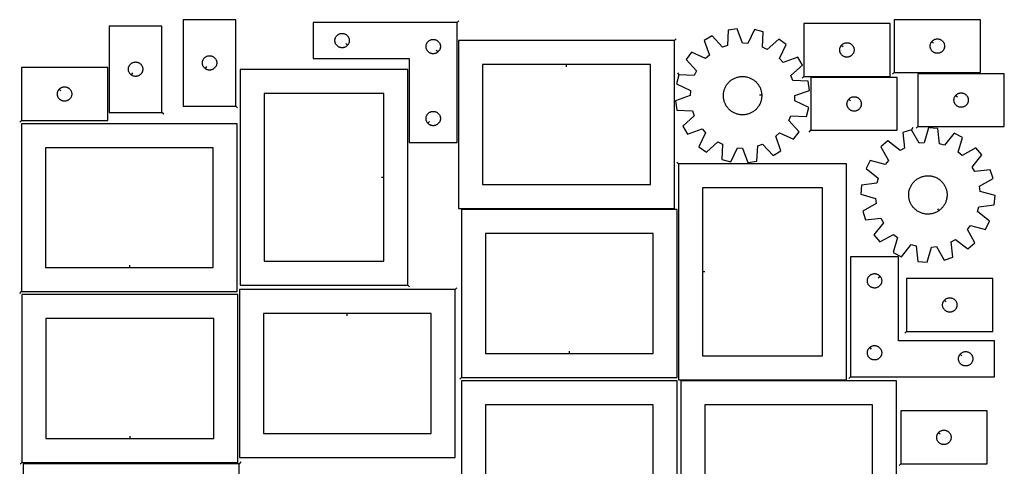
# Model space of a CAD drawing. Header units: millimetres. Extents: x 7 to 1243, y 8 to 2493.
# Tile 3 of 3: x 8 to 1240, y 1935 to 2493. Entities that reach past the tile are written whole.
import ezdxf

# ---------------------------------------------------------------- set-up
doc = ezdxf.new("R2010")
doc.units = ezdxf.units.MM
doc.layers.add('CUT', color=7, linetype='CONTINUOUS', true_color=0x000000)
doc.layers.add('LEADIN', color=1, linetype='CONTINUOUS', true_color=0xff0000)

msp = doc.modelspace()

# ---------------------------------------------------------------- linework, layer by layer
at = {"layer": 'CUT'}
for points in [[(278.580809, 2385.422632), (278.580809, 2493.422632), (212.580809, 2493.422632), (212.580809, 2385.422632)], [(555.337742, 2489.86802), (375.337742, 2489.86802), (375.337742, 2444.86802), (495.337742, 2444.86802), (495.337742, 2339.86802), (555.337742, 2339.86802)], [(988.747184, 2422.639222), (1096.747184, 2422.639222), (1096.747184, 2488.639222), (988.747184, 2488.639222)], [(1101.88082, 2427.480531), (1209.88082, 2427.480531), (1209.88082, 2493.480531), (1101.88082, 2493.480531)], [(186.057555, 2377.574976), (186.057555, 2485.574976), (120.057555, 2485.574976), (120.057555, 2377.574976)], [(418.291111, 2461.661537), (418.1043, 2461.433907), (417.701703, 2461.004059), (417.271854, 2460.601461), (416.816595, 2460.22784), (416.337874, 2459.884793), (415.837742, 2459.573791), (415.31834, 2459.296165), (414.781893, 2459.053104), (414.230697, 2458.845649), (413.667113, 2458.674687), (413.093555, 2458.540952), (412.512477, 2458.445016), (411.92637, 2458.387289), (411.337742, 2458.36802), (410.749113, 2458.387289), (410.163006, 2458.445016), (409.581929, 2458.540952), (409.00837, 2458.674687), (408.444786, 2458.845649), (407.893591, 2459.053104), (407.357143, 2459.296165), (406.837742, 2459.573791), (406.33761, 2459.884793), (405.858889, 2460.22784), (405.403629, 2460.601461), (404.973781, 2461.004059), (404.571183, 2461.433907), (404.197562, 2461.889167), (403.854515, 2462.367888), (403.543513, 2462.86802), (403.265887, 2463.387421), (403.022826, 2463.923869), (402.81537, 2464.475064), (402.644409, 2465.038648), (402.510674, 2465.612207), (402.414738, 2466.193284), (402.357011, 2466.779392), (402.337742, 2467.36802), (402.357011, 2467.956648), (402.414738, 2468.542755), (402.510674, 2469.123833), (402.644409, 2469.697391), (402.81537, 2470.260975), (403.022826, 2470.812171), (403.265887, 2471.348618), (403.543513, 2471.86802), (403.854515, 2472.368152), (404.197562, 2472.846873), (404.571183, 2473.302132), (404.973781, 2473.731981), (405.403629, 2474.134578), (405.858889, 2474.5082), (406.33761, 2474.851246), (406.837742, 2475.162248), (407.357143, 2475.439874), (407.893591, 2475.682935), (408.444786, 2475.890391), (409.00837, 2476.061352), (409.581929, 2476.195087), (410.163006, 2476.291023), (410.749113, 2476.34875), (411.337742, 2476.36802), (411.92637, 2476.34875), (412.512477, 2476.291023), (413.093555, 2476.195087), (413.667113, 2476.061352), (414.230697, 2475.890391), (414.781893, 2475.682935), (415.31834, 2475.439874), (415.837742, 2475.162248), (416.337874, 2474.851246), (416.816595, 2474.5082), (417.271854, 2474.134578), (417.701703, 2473.731981), (418.1043, 2473.302132), (418.477922, 2472.846873), (418.820968, 2472.368152), (419.13197, 2471.86802), (419.409596, 2471.348618), (419.652657, 2470.812171), (419.860113, 2470.260975), (420.031074, 2469.697391), (420.164809, 2469.123833), (420.260745, 2468.542755), (420.318472, 2467.956648), (420.337742, 2467.36802), (420.318472, 2466.779392), (420.260745, 2466.193284), (420.164809, 2465.612207), (420.031074, 2465.038648), (419.860113, 2464.475064), (419.652657, 2463.923869), (419.409596, 2463.387421), (419.13197, 2462.86802), (418.820968, 2462.367888), (418.477922, 2461.889167)], [(832.355234, 2424.447112), (829.552149, 2413.256572), (847.039478, 2404.911767), (846.723981, 2398.489684), (828.502925, 2391.89912), (830.195647, 2380.487715), (849.54525, 2379.470232), (851.711394, 2373.416266), (837.399433, 2360.354482), (843.33026, 2350.459496), (861.596336, 2356.924236), (865.914345, 2352.160048), (857.690345, 2334.615583), (866.956362, 2327.743437), (881.358067, 2340.706203), (887.170563, 2337.957097), (886.286554, 2318.600937), (897.477094, 2315.797853), (905.821898, 2333.285181), (912.243981, 2332.969684), (918.834545, 2314.748628), (930.24595, 2316.44135), (931.263433, 2335.790954), (937.3174, 2337.957097), (950.379183, 2323.645136), (960.27417, 2329.575963), (953.809429, 2347.842039), (958.573617, 2352.160048), (976.118082, 2343.936048), (982.990229, 2353.202065), (970.027462, 2367.60377), (972.776568, 2373.416266), (992.132728, 2372.532257), (994.935813, 2383.722797), (977.448484, 2392.067601), (977.763981, 2398.489684), (995.985037, 2405.080248), (994.292315, 2416.491653), (974.942712, 2417.509136), (972.776568, 2423.563103), (987.088529, 2436.624886), (981.157702, 2446.519873), (962.891626, 2440.055132), (958.573617, 2444.819321), (966.797617, 2462.363785), (957.5316, 2469.235932), (943.129895, 2456.273166), (937.3174, 2459.022271), (938.201409, 2478.378432), (927.010869, 2481.181516), (918.666064, 2463.694188), (912.243981, 2464.009684), (905.653417, 2482.23074), (894.242012, 2480.538018), (893.224529, 2461.188415), (887.170563, 2459.022271), (874.108779, 2473.334232), (864.213792, 2467.403406), (870.678533, 2449.137329), (865.914345, 2444.819321), (848.36988, 2453.04332), (841.497733, 2443.777303), (854.4605, 2429.375599), (851.711394, 2423.563103)], [(531.044224, 2452.914651), (530.816595, 2452.72784), (530.337874, 2452.384793), (529.837742, 2452.073791), (529.31834, 2451.796165), (528.781893, 2451.553104), (528.230697, 2451.345649), (527.667113, 2451.174687), (527.093555, 2451.040952), (526.512477, 2450.945016), (525.92637, 2450.887289), (525.337742, 2450.86802), (524.749113, 2450.887289), (524.163006, 2450.945016), (523.581929, 2451.040952), (523.00837, 2451.174687), (522.444786, 2451.345649), (521.893591, 2451.553104), (521.357143, 2451.796165), (520.837742, 2452.073791), (520.33761, 2452.384793), (519.858889, 2452.72784), (519.403629, 2453.101461), (518.973781, 2453.504059), (518.571183, 2453.933907), (518.197562, 2454.389167), (517.854515, 2454.867888), (517.543513, 2455.36802), (517.265887, 2455.887421), (517.022826, 2456.423869), (516.81537, 2456.975064), (516.644409, 2457.538648), (516.510674, 2458.112207), (516.414738, 2458.693284), (516.357011, 2459.279392), (516.337742, 2459.86802), (516.357011, 2460.456648), (516.414738, 2461.042755), (516.510674, 2461.623833), (516.644409, 2462.197391), (516.81537, 2462.760975), (517.022826, 2463.312171), (517.265887, 2463.848618), (517.543513, 2464.36802), (517.854515, 2464.868152), (518.197562, 2465.346873), (518.571183, 2465.802132), (518.973781, 2466.231981), (519.403629, 2466.634578), (519.858889, 2467.0082), (520.33761, 2467.351246), (520.837742, 2467.662248), (521.357143, 2467.939874), (521.893591, 2468.182935), (522.444786, 2468.390391), (523.00837, 2468.561352), (523.581929, 2468.695087), (524.163006, 2468.791023), (524.749113, 2468.84875), (525.337742, 2468.86802), (525.92637, 2468.84875), (526.512477, 2468.791023), (527.093555, 2468.695087), (527.667113, 2468.561352), (528.230697, 2468.390391), (528.781893, 2468.182935), (529.31834, 2467.939874), (529.837742, 2467.662248), (530.337874, 2467.351246), (530.816595, 2467.0082), (531.271854, 2466.634578), (531.701703, 2466.231981), (532.1043, 2465.802132), (532.477922, 2465.346873), (532.820968, 2464.868152), (533.13197, 2464.36802), (533.409596, 2463.848618), (533.652657, 2463.312171), (533.860113, 2462.760975), (534.031074, 2462.197391), (534.164809, 2461.623833), (534.260745, 2461.042755), (534.318472, 2460.456648), (534.337742, 2459.86802), (534.318472, 2459.279392), (534.260745, 2458.693284), (534.164809, 2458.112207), (534.031074, 2457.538648), (533.860113, 2456.975064), (533.652657, 2456.423869), (533.409596, 2455.887421), (533.13197, 2455.36802), (532.820968, 2454.867888), (532.477922, 2454.389167), (532.1043, 2453.933907), (531.701703, 2453.504059), (531.271854, 2453.101461)], [(826.933191, 2467.536705), (556.933191, 2467.536705), (556.933191, 2257.536705), (826.933191, 2257.536705)], [(1035.793814, 2461.345705), (1035.980625, 2461.573334), (1036.383223, 2462.003183), (1036.813071, 2462.40578), (1037.268331, 2462.779402), (1037.747051, 2463.122449), (1038.247184, 2463.433451), (1038.766585, 2463.711077), (1039.303033, 2463.954138), (1039.854228, 2464.161593), (1040.417812, 2464.332555), (1040.991371, 2464.46629), (1041.572448, 2464.562226), (1042.158555, 2464.619952), (1042.747184, 2464.639222), (1043.335812, 2464.619952), (1043.921919, 2464.562226), (1044.502996, 2464.46629), (1045.076555, 2464.332555), (1045.640139, 2464.161593), (1046.191334, 2463.954138), (1046.727782, 2463.711077), (1047.247184, 2463.433451), (1047.747316, 2463.122449), (1048.226036, 2462.779402), (1048.681296, 2462.40578), (1049.111145, 2462.003183), (1049.513742, 2461.573334), (1049.887364, 2461.118075), (1050.23041, 2460.639354), (1050.541412, 2460.139222), (1050.819038, 2459.61982), (1051.062099, 2459.083373), (1051.269555, 2458.532177), (1051.440516, 2457.968594), (1051.574251, 2457.395035), (1051.670187, 2456.813958), (1051.727914, 2456.22785), (1051.747184, 2455.639222), (1051.727914, 2455.050594), (1051.670187, 2454.464486), (1051.574251, 2453.883409), (1051.440516, 2453.309851), (1051.269555, 2452.746267), (1051.062099, 2452.195071), (1050.819038, 2451.658624), (1050.541412, 2451.139222), (1050.23041, 2450.63909), (1049.887364, 2450.160369), (1049.513742, 2449.70511), (1049.111145, 2449.275261), (1048.681296, 2448.872664), (1048.226036, 2448.499042), (1047.747316, 2448.155996), (1047.247184, 2447.844994), (1046.727782, 2447.567367), (1046.191334, 2447.324306), (1045.640139, 2447.116851), (1045.076555, 2446.94589), (1044.502996, 2446.812155), (1043.921919, 2446.716218), (1043.335812, 2446.658492), (1042.747184, 2446.639222), (1042.158555, 2446.658492), (1041.572448, 2446.716218), (1040.991371, 2446.812155), (1040.417812, 2446.94589), (1039.854228, 2447.116851), (1039.303033, 2447.324306), (1038.766585, 2447.567367), (1038.247184, 2447.844994), (1037.747051, 2448.155996), (1037.268331, 2448.499042), (1036.813071, 2448.872664), (1036.383223, 2449.275261), (1035.980625, 2449.70511), (1035.607003, 2450.160369), (1035.263957, 2450.63909), (1034.952955, 2451.139222), (1034.675329, 2451.658624), (1034.432268, 2452.195071), (1034.224812, 2452.746267), (1034.053851, 2453.309851), (1033.920116, 2453.883409), (1033.82418, 2454.464486), (1033.766453, 2455.050594), (1033.747184, 2455.639222), (1033.766453, 2456.22785), (1033.82418, 2456.813958), (1033.920116, 2457.395035), (1034.053851, 2457.968594), (1034.224812, 2458.532177), (1034.432268, 2459.083373), (1034.675329, 2459.61982), (1034.952955, 2460.139222), (1035.263957, 2460.639354), (1035.607003, 2461.118075)], [(1148.927451, 2466.187013), (1149.114262, 2466.414643), (1149.516859, 2466.844492), (1149.946708, 2467.247089), (1150.401967, 2467.620711), (1150.880688, 2467.963757), (1151.38082, 2468.274759), (1151.900222, 2468.552385), (1152.436669, 2468.795447), (1152.987865, 2469.002902), (1153.551449, 2469.173863), (1154.125007, 2469.307598), (1154.706084, 2469.403534), (1155.292192, 2469.461261), (1155.88082, 2469.480531), (1156.469448, 2469.461261), (1157.055556, 2469.403534), (1157.636633, 2469.307598), (1158.210191, 2469.173863), (1158.773775, 2469.002902), (1159.324971, 2468.795447), (1159.861418, 2468.552385), (1160.38082, 2468.274759), (1160.880952, 2467.963757), (1161.359673, 2467.620711), (1161.814932, 2467.247089), (1162.244781, 2466.844492), (1162.647378, 2466.414643), (1163.021, 2465.959384), (1163.364047, 2465.480663), (1163.675049, 2464.980531), (1163.952675, 2464.461129), (1164.195736, 2463.924682), (1164.403191, 2463.373486), (1164.574152, 2462.809902), (1164.707888, 2462.236344), (1164.803824, 2461.655266), (1164.86155, 2461.069159), (1164.88082, 2460.480531), (1164.86155, 2459.891903), (1164.803824, 2459.305795), (1164.707888, 2458.724718), (1164.574152, 2458.151159), (1164.403191, 2457.587576), (1164.195736, 2457.03638), (1163.952675, 2456.499933), (1163.675049, 2455.980531), (1163.364047, 2455.480399), (1163.021, 2455.001678), (1162.647378, 2454.546418), (1162.244781, 2454.11657), (1161.814932, 2453.713972), (1161.359673, 2453.340351), (1160.880952, 2452.997304), (1160.38082, 2452.686302), (1159.861418, 2452.408676), (1159.324971, 2452.165615), (1158.773775, 2451.95816), (1158.210191, 2451.787198), (1157.636633, 2451.653463), (1157.055556, 2451.557527), (1156.469448, 2451.4998), (1155.88082, 2451.480531), (1155.292192, 2451.4998), (1154.706084, 2451.557527), (1154.125007, 2451.653463), (1153.551449, 2451.787198), (1152.987865, 2451.95816), (1152.436669, 2452.165615), (1151.900222, 2452.408676), (1151.38082, 2452.686302), (1150.880688, 2452.997304), (1150.401967, 2453.340351), (1149.946708, 2453.713972), (1149.516859, 2454.11657), (1149.114262, 2454.546418), (1148.74064, 2455.001678), (1148.397594, 2455.480399), (1148.086591, 2455.980531), (1147.808965, 2456.499933), (1147.565904, 2457.03638), (1147.358449, 2457.587576), (1147.187488, 2458.151159), (1147.053752, 2458.724718), (1146.957816, 2459.305795), (1146.90009, 2459.891903), (1146.88082, 2460.480531), (1146.90009, 2461.069159), (1146.957816, 2461.655266), (1147.053752, 2462.236344), (1147.187488, 2462.809902), (1147.358449, 2463.373486), (1147.565904, 2463.924682), (1147.808965, 2464.461129), (1148.086591, 2464.980531), (1148.397594, 2465.480663), (1148.74064, 2465.959384)], [(147.351072, 2424.621606), (147.123442, 2424.808417), (146.693594, 2425.211015), (146.290996, 2425.640863), (145.917374, 2426.096123), (145.574328, 2426.574844), (145.263326, 2427.074976), (144.9857, 2427.594377), (144.742639, 2428.130825), (144.535183, 2428.68202), (144.364222, 2429.245604), (144.230487, 2429.819163), (144.134551, 2430.40024), (144.076824, 2430.986347), (144.057555, 2431.574976), (144.076824, 2432.163604), (144.134551, 2432.749711), (144.230487, 2433.330789), (144.364222, 2433.904347), (144.535183, 2434.467931), (144.742639, 2435.019127), (144.9857, 2435.555574), (145.263326, 2436.074976), (145.574328, 2436.575108), (145.917374, 2437.053829), (146.290996, 2437.509088), (146.693594, 2437.938937), (147.123442, 2438.341534), (147.578702, 2438.715156), (148.057422, 2439.058202), (148.557555, 2439.369204), (149.076956, 2439.64683), (149.613404, 2439.889891), (150.164599, 2440.097347), (150.728183, 2440.268308), (151.301742, 2440.402043), (151.882819, 2440.497979), (152.468926, 2440.555706), (153.057555, 2440.574976), (153.646183, 2440.555706), (154.23229, 2440.497979), (154.813367, 2440.402043), (155.386926, 2440.268308), (155.95051, 2440.097347), (156.501705, 2439.889891), (157.038153, 2439.64683), (157.557555, 2439.369204), (158.057687, 2439.058202), (158.536407, 2438.715156), (158.991667, 2438.341534), (159.421516, 2437.938937), (159.824113, 2437.509088), (160.197735, 2437.053829), (160.540781, 2436.575108), (160.851783, 2436.074976), (161.129409, 2435.555574), (161.37247, 2435.019127), (161.579926, 2434.467931), (161.750887, 2433.904347), (161.884622, 2433.330789), (161.980558, 2432.749711), (162.038285, 2432.163604), (162.057555, 2431.574976), (162.038285, 2430.986347), (161.980558, 2430.40024), (161.884622, 2429.819163), (161.750887, 2429.245604), (161.579926, 2428.68202), (161.37247, 2428.130825), (161.129409, 2427.594377), (160.851783, 2427.074976), (160.540781, 2426.574844), (160.197735, 2426.096123), (159.824113, 2425.640863), (159.421516, 2425.211015), (158.991667, 2424.808417), (158.536407, 2424.434796), (158.057687, 2424.091749), (157.557555, 2423.780747), (157.038153, 2423.503121), (156.501705, 2423.26006), (155.95051, 2423.052604), (155.386926, 2422.881643), (154.813367, 2422.747908), (154.23229, 2422.651972), (153.646183, 2422.594245), (153.057555, 2422.574976), (152.468926, 2422.594245), (151.882819, 2422.651972), (151.301742, 2422.747908), (150.728183, 2422.881643), (150.164599, 2423.052604), (149.613404, 2423.26006), (149.076956, 2423.503121), (148.557555, 2423.780747), (148.057422, 2424.091749), (147.578702, 2424.434796)], [(239.874326, 2432.469263), (239.646697, 2432.656074), (239.216848, 2433.058671), (238.814251, 2433.48852), (238.440629, 2433.943779), (238.097582, 2434.4225), (237.78658, 2434.922632), (237.508954, 2435.442034), (237.265893, 2435.978481), (237.058438, 2436.529677), (236.887477, 2437.093261), (236.753741, 2437.666819), (236.657805, 2438.247896), (236.600079, 2438.834004), (236.580809, 2439.422632), (236.600079, 2440.01126), (236.657805, 2440.597368), (236.753741, 2441.178445), (236.887477, 2441.752003), (237.058438, 2442.315587), (237.265893, 2442.866783), (237.508954, 2443.40323), (237.78658, 2443.922632), (238.097582, 2444.422764), (238.440629, 2444.901485), (238.814251, 2445.356744), (239.216848, 2445.786593), (239.646697, 2446.18919), (240.101956, 2446.562812), (240.580677, 2446.905858), (241.080809, 2447.216861), (241.600211, 2447.494487), (242.136658, 2447.737548), (242.687854, 2447.945003), (243.251438, 2448.115964), (243.824996, 2448.249699), (244.406073, 2448.345636), (244.992181, 2448.403362), (245.580809, 2448.422632), (246.169437, 2448.403362), (246.755545, 2448.345636), (247.336622, 2448.249699), (247.91018, 2448.115964), (248.473764, 2447.945003), (249.02496, 2447.737548), (249.561407, 2447.494487), (250.080809, 2447.216861), (250.580941, 2446.905858), (251.059662, 2446.562812), (251.514921, 2446.18919), (251.94477, 2445.786593), (252.347367, 2445.356744), (252.720989, 2444.901485), (253.064035, 2444.422764), (253.375038, 2443.922632), (253.652664, 2443.40323), (253.895725, 2442.866783), (254.10318, 2442.315587), (254.274141, 2441.752003), (254.407876, 2441.178445), (254.503813, 2440.597368), (254.561539, 2440.01126), (254.580809, 2439.422632), (254.561539, 2438.834004), (254.503813, 2438.247896), (254.407876, 2437.666819), (254.274141, 2437.093261), (254.10318, 2436.529677), (253.895725, 2435.978481), (253.652664, 2435.442034), (253.375038, 2434.922632), (253.064035, 2434.4225), (252.720989, 2433.943779), (252.347367, 2433.48852), (251.94477, 2433.058671), (251.514921, 2432.656074), (251.059662, 2432.282452), (250.580941, 2431.939405), (250.080809, 2431.628403), (249.561407, 2431.350777), (249.02496, 2431.107716), (248.473764, 2430.900261), (247.91018, 2430.729299), (247.336622, 2430.595564), (246.755545, 2430.499628), (246.169437, 2430.441902), (245.580809, 2430.422632), (244.992181, 2430.441902), (244.406073, 2430.499628), (243.824996, 2430.595564), (243.251438, 2430.729299), (242.687854, 2430.900261), (242.136658, 2431.107716), (241.600211, 2431.350777), (241.080809, 2431.628403), (240.580677, 2431.939405), (240.101956, 2432.282452)], [(10.197592, 2367.543519), (118.197592, 2367.543519), (118.197592, 2433.543519), (10.197592, 2433.543519)], [(493.727064, 2161.332063), (493.727064, 2431.332063), (283.727064, 2431.332063), (283.727064, 2161.332063)], [(691.933191, 2437.536705), (586.933191, 2437.536705), (586.933191, 2287.536705), (796.933191, 2287.536705), (796.933191, 2437.536705)], [(936.219019, 2399.468407), (936.238987, 2398.979249), (936.238987, 2398.000119), (936.19905, 2397.021804), (936.119242, 2396.045933), (935.999696, 2395.074128), (935.840611, 2394.108009), (935.642251, 2393.149182), (935.404947, 2392.199244), (935.129095, 2391.259776), (934.815152, 2390.332341), (934.463642, 2389.418484), (934.075149, 2388.519724), (933.650321, 2387.637559), (933.189863, 2386.773455), (932.694544, 2385.928853), (932.165186, 2385.105156), (931.602672, 2384.303737), (931.007937, 2383.525929), (930.381971, 2382.773027), (929.725816, 2382.046283), (929.040565, 2381.346908), (928.327357, 2380.676065), (927.58738, 2380.034872), (926.821866, 2379.424394), (926.032088, 2378.845649), (925.219361, 2378.2996), (924.385038, 2377.787154), (923.530507, 2377.309167), (922.657191, 2376.866432), (921.766543, 2376.459686), (920.860046, 2376.089608), (919.939208, 2375.756812), (919.005562, 2375.461853), (918.060663, 2375.205221), (917.106082, 2374.987345), (916.143408, 2374.808585), (915.174245, 2374.66924), (914.200204, 2374.569542), (913.222907, 2374.509657), (912.243981, 2374.489684), (911.265055, 2374.509657), (910.287758, 2374.569542), (909.313718, 2374.66924), (908.344554, 2374.808585), (907.38188, 2374.987345), (906.427299, 2375.205221), (905.4824, 2375.461853), (904.548754, 2375.756812), (903.627916, 2376.089608), (902.721419, 2376.459686), (901.830771, 2376.866432), (900.957455, 2377.309167), (900.102925, 2377.787154), (899.268602, 2378.2996), (898.455875, 2378.845649), (897.666097, 2379.424394), (896.900582, 2380.034872), (896.160605, 2380.676065), (895.447398, 2381.346908), (894.762146, 2382.046283), (894.105991, 2382.773027), (893.480026, 2383.525929), (892.885291, 2384.303737), (892.322776, 2385.105156), (891.793419, 2385.928853), (891.298099, 2386.773455), (890.837642, 2387.637559), (890.412813, 2388.519724), (890.024321, 2389.418484), (889.67281, 2390.332341), (889.358868, 2391.259776), (889.083015, 2392.199244), (888.845711, 2393.149182), (888.647352, 2394.108009), (888.488267, 2395.074128), (888.36872, 2396.045933), (888.288912, 2397.021804), (888.248975, 2398.000119), (888.248975, 2398.979249), (888.288912, 2399.957564), (888.36872, 2400.933436), (888.488267, 2401.90524), (888.647352, 2402.87136), (888.845711, 2403.830187), (889.083015, 2404.780125), (889.358868, 2405.719593), (889.67281, 2406.647028), (890.024321, 2407.560885), (890.412813, 2408.459645), (890.837642, 2409.34181), (891.298099, 2410.205913), (891.793419, 2411.050516), (892.322776, 2411.874212), (892.885291, 2412.675632), (893.480026, 2413.45344), (894.105991, 2414.206342), (894.762146, 2414.933086), (895.447398, 2415.632461), (896.160605, 2416.303303), (896.900582, 2416.944497), (897.666097, 2417.554974), (898.455875, 2418.13372), (899.268602, 2418.679769), (900.102925, 2419.192214), (900.957455, 2419.670202), (901.830771, 2420.112937), (902.721419, 2420.519682), (903.627916, 2420.889761), (904.548754, 2421.222557), (905.4824, 2421.517516), (906.427299, 2421.774147), (907.38188, 2421.992024), (908.344554, 2422.170784), (909.313718, 2422.310128), (910.287758, 2422.409826), (911.265055, 2422.469712), (912.243981, 2422.489684), (913.222907, 2422.469712), (914.200204, 2422.409826), (915.174245, 2422.310128), (916.143408, 2422.170784), (917.106082, 2421.992024), (918.060663, 2421.774147), (919.005562, 2421.517516), (919.939208, 2421.222557), (920.860046, 2420.889761), (921.766543, 2420.519682), (922.657191, 2420.112937), (923.530507, 2419.670202), (924.385038, 2419.192214), (925.219361, 2418.679769), (926.032088, 2418.13372), (926.821866, 2417.554974), (927.58738, 2416.944497), (928.327357, 2416.303303), (929.040565, 2415.632461), (929.725816, 2414.933086), (930.381971, 2414.206342), (931.007937, 2413.45344), (931.602672, 2412.675632), (932.165186, 2411.874212), (932.694544, 2411.050516), (933.189863, 2410.205913), (933.650321, 2409.34181), (934.075149, 2408.459645), (934.463642, 2407.560885), (934.815152, 2406.647028), (935.129095, 2405.719593), (935.404947, 2404.780125), (935.642251, 2403.830187), (935.840611, 2402.87136), (935.999696, 2401.90524), (936.119242, 2400.933436), (936.19905, 2399.957564)], [(997.806632, 2355.108949), (1105.806632, 2355.108949), (1105.806632, 2421.108949), (997.806632, 2421.108949)], [(1131.617652, 2359.94513), (1239.617652, 2359.94513), (1239.617652, 2425.94513), (1131.617652, 2425.94513)], [(57.244223, 2406.250002), (57.431034, 2406.477631), (57.833631, 2406.90748), (58.26348, 2407.310077), (58.71874, 2407.683699), (59.19746, 2408.026746), (59.697592, 2408.337748), (60.216994, 2408.615374), (60.753442, 2408.858435), (61.304637, 2409.06589), (61.868221, 2409.236851), (62.44178, 2409.370587), (63.022857, 2409.466523), (63.608964, 2409.524249), (64.197592, 2409.543519), (64.786221, 2409.524249), (65.372328, 2409.466523), (65.953405, 2409.370587), (66.526964, 2409.236851), (67.090548, 2409.06589), (67.641743, 2408.858435), (68.178191, 2408.615374), (68.697592, 2408.337748), (69.197725, 2408.026746), (69.676445, 2407.683699), (70.131705, 2407.310077), (70.561554, 2406.90748), (70.964151, 2406.477631), (71.337773, 2406.022372), (71.680819, 2405.543651), (71.991821, 2405.043519), (72.269447, 2404.524117), (72.512508, 2403.98767), (72.719964, 2403.436474), (72.890925, 2402.87289), (73.02466, 2402.299332), (73.120596, 2401.718255), (73.178323, 2401.132147), (73.197592, 2400.543519), (73.178323, 2399.954891), (73.120596, 2399.368783), (73.02466, 2398.787706), (72.890925, 2398.214148), (72.719964, 2397.650564), (72.512508, 2397.099368), (72.269447, 2396.562921), (71.991821, 2396.043519), (71.680819, 2395.543387), (71.337773, 2395.064666), (70.964151, 2394.609407), (70.561554, 2394.179558), (70.131705, 2393.776961), (69.676445, 2393.403339), (69.197725, 2393.060293), (68.697592, 2392.74929), (68.178191, 2392.471664), (67.641743, 2392.228603), (67.090548, 2392.021148), (66.526964, 2391.850187), (65.953405, 2391.716452), (65.372328, 2391.620515), (64.786221, 2391.562789), (64.197592, 2391.543519), (63.608964, 2391.562789), (63.022857, 2391.620515), (62.44178, 2391.716452), (61.868221, 2391.850187), (61.304637, 2392.021148), (60.753442, 2392.228603), (60.216994, 2392.471664), (59.697592, 2392.74929), (59.19746, 2393.060293), (58.71874, 2393.403339), (58.26348, 2393.776961), (57.833631, 2394.179558), (57.431034, 2394.609407), (57.057412, 2395.064666), (56.714366, 2395.543387), (56.403364, 2396.043519), (56.125738, 2396.562921), (55.882677, 2397.099368), (55.675221, 2397.650564), (55.50426, 2398.214148), (55.370525, 2398.787706), (55.274589, 2399.368783), (55.216862, 2399.954891), (55.197592, 2400.543519), (55.216862, 2401.132147), (55.274589, 2401.718255), (55.370525, 2402.299332), (55.50426, 2402.87289), (55.675221, 2403.436474), (55.882677, 2403.98767), (56.125738, 2404.524117), (56.403364, 2405.043519), (56.714366, 2405.543651), (57.057412, 2406.022372)], [(1178.664283, 2398.651613), (1178.851093, 2398.879243), (1179.253691, 2399.309091), (1179.683539, 2399.711689), (1180.138799, 2400.08531), (1180.61752, 2400.428357), (1181.117652, 2400.739359), (1181.637053, 2401.016985), (1182.173501, 2401.260046), (1182.724696, 2401.467502), (1183.28828, 2401.638463), (1183.861839, 2401.772198), (1184.442916, 2401.868134), (1185.029024, 2401.925861), (1185.617652, 2401.94513), (1186.20628, 2401.925861), (1186.792387, 2401.868134), (1187.373465, 2401.772198), (1187.947023, 2401.638463), (1188.510607, 2401.467502), (1189.061803, 2401.260046), (1189.59825, 2401.016985), (1190.117652, 2400.739359), (1190.617784, 2400.428357), (1191.096505, 2400.08531), (1191.551764, 2399.711689), (1191.981613, 2399.309091), (1192.38421, 2398.879243), (1192.757832, 2398.423983), (1193.100878, 2397.945262), (1193.41188, 2397.44513), (1193.689506, 2396.925729), (1193.932567, 2396.389281), (1194.140023, 2395.838086), (1194.310984, 2395.274502), (1194.444719, 2394.700943), (1194.540655, 2394.119866), (1194.598382, 2393.533759), (1194.617652, 2392.94513), (1194.598382, 2392.356502), (1194.540655, 2391.770395), (1194.444719, 2391.189317), (1194.310984, 2390.615759), (1194.140023, 2390.052175), (1193.932567, 2389.500979), (1193.689506, 2388.964532), (1193.41188, 2388.44513), (1193.100878, 2387.944998), (1192.757832, 2387.466277), (1192.38421, 2387.011018), (1191.981613, 2386.581169), (1191.551764, 2386.178572), (1191.096505, 2385.80495), (1190.617784, 2385.461904), (1190.117652, 2385.150902), (1189.59825, 2384.873276), (1189.061803, 2384.630215), (1188.510607, 2384.422759), (1187.947023, 2384.251798), (1187.373465, 2384.118063), (1186.792387, 2384.022127), (1186.20628, 2383.9644), (1185.617652, 2383.94513), (1185.029024, 2383.9644), (1184.442916, 2384.022127), (1183.861839, 2384.118063), (1183.28828, 2384.251798), (1182.724696, 2384.422759), (1182.173501, 2384.630215), (1181.637053, 2384.873276), (1181.117652, 2385.150902), (1180.61752, 2385.461904), (1180.138799, 2385.80495), (1179.683539, 2386.178572), (1179.253691, 2386.581169), (1178.851093, 2387.011018), (1178.477472, 2387.466277), (1178.134425, 2387.944998), (1177.823423, 2388.44513), (1177.545797, 2388.964532), (1177.302736, 2389.500979), (1177.095281, 2390.052175), (1176.924319, 2390.615759), (1176.790584, 2391.189317), (1176.694648, 2391.770395), (1176.636921, 2392.356502), (1176.617652, 2392.94513), (1176.636921, 2393.533759), (1176.694648, 2394.119866), (1176.790584, 2394.700943), (1176.924319, 2395.274502), (1177.095281, 2395.838086), (1177.302736, 2396.389281), (1177.545797, 2396.925729), (1177.823423, 2397.44513), (1178.134425, 2397.945262), (1178.477472, 2398.423983)], [(463.727064, 2296.332063), (463.727064, 2401.332063), (313.727064, 2401.332063), (313.727064, 2191.332063), (463.727064, 2191.332063)], [(1044.853263, 2393.815431), (1045.040074, 2394.043061), (1045.442671, 2394.47291), (1045.872519, 2394.875507), (1046.327779, 2395.249129), (1046.8065, 2395.592175), (1047.306632, 2395.903177), (1047.826034, 2396.180803), (1048.362481, 2396.423865), (1048.913677, 2396.63132), (1049.47726, 2396.802281), (1050.050819, 2396.936016), (1050.631896, 2397.031952), (1051.218004, 2397.089679), (1051.806632, 2397.108949), (1052.39526, 2397.089679), (1052.981368, 2397.031952), (1053.562445, 2396.936016), (1054.136003, 2396.802281), (1054.699587, 2396.63132), (1055.250783, 2396.423865), (1055.78723, 2396.180803), (1056.306632, 2395.903177), (1056.806764, 2395.592175), (1057.285485, 2395.249129), (1057.740744, 2394.875507), (1058.170593, 2394.47291), (1058.57319, 2394.043061), (1058.946812, 2393.587802), (1059.289858, 2393.109081), (1059.60086, 2392.608949), (1059.878486, 2392.089547), (1060.121548, 2391.5531), (1060.329003, 2391.001904), (1060.499964, 2390.43832), (1060.633699, 2389.864762), (1060.729636, 2389.283684), (1060.787362, 2388.697577), (1060.806632, 2388.108949), (1060.787362, 2387.520321), (1060.729636, 2386.934213), (1060.633699, 2386.353136), (1060.499964, 2385.779577), (1060.329003, 2385.215994), (1060.121548, 2384.664798), (1059.878486, 2384.12835), (1059.60086, 2383.608949), (1059.289858, 2383.108817), (1058.946812, 2382.630096), (1058.57319, 2382.174836), (1058.170593, 2381.744988), (1057.740744, 2381.34239), (1057.285485, 2380.968769), (1056.806764, 2380.625722), (1056.306632, 2380.31472), (1055.78723, 2380.037094), (1055.250783, 2379.794033), (1054.699587, 2379.586578), (1054.136003, 2379.415616), (1053.562445, 2379.281881), (1052.981368, 2379.185945), (1052.39526, 2379.128218), (1051.806632, 2379.108949), (1051.218004, 2379.128218), (1050.631896, 2379.185945), (1050.050819, 2379.281881), (1049.47726, 2379.415616), (1048.913677, 2379.586578), (1048.362481, 2379.794033), (1047.826034, 2380.037094), (1047.306632, 2380.31472), (1046.8065, 2380.625722), (1046.327779, 2380.968769), (1045.872519, 2381.34239), (1045.442671, 2381.744988), (1045.040074, 2382.174836), (1044.666452, 2382.630096), (1044.323405, 2383.108817), (1044.012403, 2383.608949), (1043.734777, 2384.12835), (1043.491716, 2384.664798), (1043.284261, 2385.215994), (1043.113299, 2385.779577), (1042.979564, 2386.353136), (1042.883628, 2386.934213), (1042.825901, 2387.520321), (1042.806632, 2388.108949), (1042.825901, 2388.697577), (1042.883628, 2389.283684), (1042.979564, 2389.864762), (1043.113299, 2390.43832), (1043.284261, 2391.001904), (1043.491716, 2391.5531), (1043.734777, 2392.089547), (1044.012403, 2392.608949), (1044.323405, 2393.109081), (1044.666452, 2393.587802)], [(518.384372, 2364.161537), (518.197562, 2364.389167), (517.854515, 2364.867888), (517.543513, 2365.36802), (517.265887, 2365.887421), (517.022826, 2366.423869), (516.81537, 2366.975064), (516.644409, 2367.538648), (516.510674, 2368.112207), (516.414738, 2368.693284), (516.357011, 2369.279392), (516.337742, 2369.86802), (516.357011, 2370.456648), (516.414738, 2371.042755), (516.510674, 2371.623833), (516.644409, 2372.197391), (516.81537, 2372.760975), (517.022826, 2373.312171), (517.265887, 2373.848618), (517.543513, 2374.36802), (517.854515, 2374.868152), (518.197562, 2375.346873), (518.571183, 2375.802132), (518.973781, 2376.231981), (519.403629, 2376.634578), (519.858889, 2377.0082), (520.33761, 2377.351246), (520.837742, 2377.662248), (521.357143, 2377.939874), (521.893591, 2378.182935), (522.444786, 2378.390391), (523.00837, 2378.561352), (523.581929, 2378.695087), (524.163006, 2378.791023), (524.749113, 2378.84875), (525.337742, 2378.86802), (525.92637, 2378.84875), (526.512477, 2378.791023), (527.093555, 2378.695087), (527.667113, 2378.561352), (528.230697, 2378.390391), (528.781893, 2378.182935), (529.31834, 2377.939874), (529.837742, 2377.662248), (530.337874, 2377.351246), (530.816595, 2377.0082), (531.271854, 2376.634578), (531.701703, 2376.231981), (532.1043, 2375.802132), (532.477922, 2375.346873), (532.820968, 2374.868152), (533.13197, 2374.36802), (533.409596, 2373.848618), (533.652657, 2373.312171), (533.860113, 2372.760975), (534.031074, 2372.197391), (534.164809, 2371.623833), (534.260745, 2371.042755), (534.318472, 2370.456648), (534.337742, 2369.86802), (534.318472, 2369.279392), (534.260745, 2368.693284), (534.164809, 2368.112207), (534.031074, 2367.538648), (533.860113, 2366.975064), (533.652657, 2366.423869), (533.409596, 2365.887421), (533.13197, 2365.36802), (532.820968, 2364.867888), (532.477922, 2364.389167), (532.1043, 2363.933907), (531.701703, 2363.504059), (531.271854, 2363.101461), (530.816595, 2362.72784), (530.337874, 2362.384793), (529.837742, 2362.073791), (529.31834, 2361.796165), (528.781893, 2361.553104), (528.230697, 2361.345649), (527.667113, 2361.174687), (527.093555, 2361.040952), (526.512477, 2360.945016), (525.92637, 2360.887289), (525.337742, 2360.86802), (524.749113, 2360.887289), (524.163006, 2360.945016), (523.581929, 2361.040952), (523.00837, 2361.174687), (522.444786, 2361.345649), (521.893591, 2361.553104), (521.357143, 2361.796165), (520.837742, 2362.073791), (520.33761, 2362.384793), (519.858889, 2362.72784), (519.403629, 2363.101461), (518.973781, 2363.504059), (518.571183, 2363.933907)], [(10.276703, 2153.344955), (280.276703, 2153.344955), (280.276703, 2363.344955), (10.276703, 2363.344955)], [(1123.664128, 2355.801695), (1112.69, 2352.244454), (1114.887635, 2332.993147), (1109.275443, 2329.855314), (1094.025945, 2341.809193), (1085.248469, 2334.323113), (1094.645976, 2317.378223), (1090.661784, 2312.331551), (1071.998533, 2317.539764), (1066.754001, 2307.264534), (1081.920694, 2295.205767), (1080.171058, 2289.018566), (1060.935366, 2286.68821), (1060.022211, 2275.18814), (1078.649098, 2269.851334), (1079.400385, 2263.465549), (1062.520711, 2253.951401), (1066.077952, 2242.977272), (1085.329259, 2245.174907), (1088.467092, 2239.562716), (1076.513213, 2224.313217), (1083.999293, 2215.535742), (1100.944183, 2224.933248), (1105.990855, 2220.949056), (1100.782641, 2202.285805), (1111.057872, 2197.041274), (1123.116639, 2212.207966), (1129.30384, 2210.45833), (1131.634195, 2191.222638), (1143.134265, 2190.309483), (1148.471071, 2208.93637), (1154.856857, 2209.687657), (1164.371005, 2192.807983), (1175.345134, 2196.365224), (1173.147498, 2215.616531), (1178.75969, 2218.754364), (1194.009188, 2206.800485), (1202.786664, 2214.286565), (1193.389157, 2231.231455), (1197.37335, 2236.278127), (1216.036601, 2231.069914), (1221.281132, 2241.345144), (1206.114439, 2253.403911), (1207.864075, 2259.591112), (1227.099768, 2261.921467), (1228.012922, 2273.421538), (1209.386035, 2278.758344), (1208.634748, 2285.144129), (1225.514423, 2294.658277), (1221.957181, 2305.632406), (1202.705874, 2303.434771), (1199.568042, 2309.046962), (1211.52192, 2324.296461), (1204.035841, 2333.073936), (1187.090951, 2323.67643), (1182.044279, 2327.660622), (1187.252492, 2346.323873), (1176.977262, 2351.568404), (1164.918495, 2336.401712), (1158.731293, 2338.151347), (1156.400938, 2357.38704), (1144.900868, 2358.300195), (1139.564062, 2339.673308), (1133.178276, 2338.922021)], [(145.276703, 2183.344955), (250.276703, 2183.344955), (250.276703, 2333.344955), (40.276703, 2333.344955), (40.276703, 2183.344955)], [(832.159792, 2313.234642), (832.159792, 2043.234642), (1042.159792, 2043.234642), (1042.159792, 2313.234642)], [(1157.560183, 2254.496813), (1157.156044, 2254.220506), (1156.325899, 2253.701321), (1155.475267, 2253.216427), (1154.605566, 2252.766634), (1153.718241, 2252.352688), (1152.814771, 2251.97528), (1151.896659, 2251.635037), (1150.965433, 2251.332526), (1150.022643, 2251.06825), (1149.069858, 2250.842649), (1148.108664, 2250.656098), (1147.14066, 2250.508909), (1146.167459, 2250.401325), (1145.190679, 2250.333527), (1144.211947, 2250.305626), (1143.232891, 2250.31767), (1142.255142, 2250.369638), (1141.280325, 2250.461443), (1140.310065, 2250.592934), (1139.345975, 2250.763891), (1138.389661, 2250.974029), (1137.442714, 2251.223), (1136.50671, 2251.510387), (1135.583207, 2251.835714), (1134.673742, 2252.198438), (1133.779829, 2252.597957), (1132.902956, 2253.033604), (1132.044582, 2253.504655), (1131.206136, 2254.010326), (1130.389013, 2254.549776), (1129.594574, 2255.122105), (1128.82414, 2255.726363), (1128.078994, 2256.361542), (1127.360376, 2257.026586), (1126.669483, 2257.720388), (1126.007464, 2258.441794), (1125.375421, 2259.189602), (1124.774406, 2259.962567), (1124.205419, 2260.759404), (1123.669407, 2261.578786), (1123.167263, 2262.41935), (1122.699823, 2263.279695), (1122.267863, 2264.158391), (1121.872104, 2265.053975), (1121.513204, 2265.964955), (1121.19176, 2266.889817), (1120.908307, 2267.82702), (1120.663318, 2268.775005), (1120.457199, 2269.732194), (1120.290294, 2270.696993), (1120.162881, 2271.667797), (1120.075172, 2272.642991), (1120.027312, 2273.62095), (1120.019382, 2274.600048), (1120.051395, 2275.578654), (1120.123297, 2276.55514), (1120.234968, 2277.527881), (1120.386223, 2278.495257), (1120.57681, 2279.455659), (1120.806413, 2280.407488), (1121.074647, 2281.34916), (1121.381068, 2282.279107), (1121.725166, 2283.195781), (1122.106366, 2284.097658), (1122.524036, 2284.983235), (1122.97748, 2285.851039), (1123.465942, 2286.699626), (1123.988611, 2287.527582), (1124.544616, 2288.333531), (1125.133032, 2289.116131), (1125.75288, 2289.874078), (1126.403127, 2290.606112), (1127.082691, 2291.311014), (1127.790443, 2291.987611), (1128.525202, 2292.634777), (1129.285747, 2293.251435), (1130.070812, 2293.836557), (1130.879089, 2294.389172), (1131.709235, 2294.908357), (1132.559866, 2295.39325), (1133.429568, 2295.843044), (1134.316892, 2296.256989), (1135.220362, 2296.634398), (1136.138474, 2296.97464), (1137.0697, 2297.277152), (1138.012491, 2297.541428), (1138.965276, 2297.767029), (1139.92647, 2297.953579), (1140.894473, 2298.100769), (1141.867674, 2298.208353), (1142.844454, 2298.276151), (1143.823186, 2298.304052), (1144.802242, 2298.292008), (1145.779992, 2298.24004), (1146.754808, 2298.148234), (1147.725068, 2298.016744), (1148.689158, 2297.845787), (1149.645472, 2297.635649), (1150.59242, 2297.386678), (1151.528424, 2297.099291), (1152.451927, 2296.773964), (1153.361391, 2296.411239), (1154.255304, 2296.011721), (1155.132177, 2295.576074), (1155.990551, 2295.105023), (1156.828997, 2294.599351), (1157.64612, 2294.059902), (1158.44056, 2293.487573), (1159.210993, 2292.883315), (1159.956139, 2292.248136), (1160.674757, 2291.583092), (1161.36565, 2290.889289), (1162.027669, 2290.167884), (1162.659713, 2289.420076), (1163.260728, 2288.64711), (1163.829715, 2287.850273), (1164.365726, 2287.030891), (1164.86787, 2286.190328), (1165.335311, 2285.329983), (1165.76727, 2284.451287), (1166.163029, 2283.555703), (1166.521929, 2282.644723), (1166.843373, 2281.719861), (1167.126826, 2280.782658), (1167.371815, 2279.834673), (1167.577934, 2278.877484), (1167.744839, 2277.912685), (1167.872252, 2276.941881), (1167.959961, 2275.966687), (1168.007821, 2274.988728), (1168.015751, 2274.00963), (1167.983739, 2273.031024), (1167.911837, 2272.054538), (1167.800165, 2271.081797), (1167.64891, 2270.11442), (1167.458323, 2269.154019), (1167.228721, 2268.20219), (1166.960486, 2267.260518), (1166.654065, 2266.330571), (1166.309968, 2265.413897), (1165.928767, 2264.51202), (1165.511097, 2263.626443), (1165.057654, 2262.758639), (1164.569191, 2261.910052), (1164.046522, 2261.082095), (1163.490517, 2260.276147), (1162.902101, 2259.493547), (1162.282254, 2258.7356), (1161.632006, 2258.003566), (1160.952442, 2257.298664), (1160.244691, 2256.622066), (1159.509931, 2255.974901), (1158.749386, 2255.358243), (1157.964322, 2254.77312)], [(862.159792, 2178.234642), (862.159792, 2073.234642), (1012.159792, 2073.234642), (1012.159792, 2283.234642), (862.159792, 2283.234642)], [(560.554596, 2046.015854), (830.554596, 2046.015854), (830.554596, 2256.015854), (560.554596, 2256.015854)], [(695.554596, 2076.015854), (800.554596, 2076.015854), (800.554596, 2226.015854), (590.554596, 2226.015854), (590.554596, 2076.015854)], [(1047.29502, 2046.872525), (1227.29502, 2046.872525), (1227.29502, 2091.872525), (1107.29502, 2091.872525), (1107.29502, 2196.872525), (1047.29502, 2196.872525)], [(1084.248389, 2172.579008), (1084.4352, 2172.351378), (1084.778247, 2171.872657), (1085.089249, 2171.372525), (1085.366875, 2170.853123), (1085.609936, 2170.316676), (1085.817391, 2169.76548), (1085.988353, 2169.201897), (1086.122088, 2168.628338), (1086.218024, 2168.047261), (1086.27575, 2167.461153), (1086.29502, 2166.872525), (1086.27575, 2166.283897), (1086.218024, 2165.697789), (1086.122088, 2165.116712), (1085.988353, 2164.543154), (1085.817391, 2163.97957), (1085.609936, 2163.428374), (1085.366875, 2162.891927), (1085.089249, 2162.372525), (1084.778247, 2161.872393), (1084.4352, 2161.393672), (1084.061578, 2160.938413), (1083.658981, 2160.508564), (1083.229132, 2160.105967), (1082.773873, 2159.732345), (1082.295152, 2159.389299), (1081.79502, 2159.078296), (1081.275618, 2158.80067), (1080.739171, 2158.557609), (1080.187975, 2158.350154), (1079.624392, 2158.179193), (1079.050833, 2158.045458), (1078.469756, 2157.949521), (1077.883648, 2157.891795), (1077.29502, 2157.872525), (1076.706392, 2157.891795), (1076.120284, 2157.949521), (1075.539207, 2158.045458), (1074.965649, 2158.179193), (1074.402065, 2158.350154), (1073.850869, 2158.557609), (1073.314422, 2158.80067), (1072.79502, 2159.078296), (1072.294888, 2159.389299), (1071.816167, 2159.732345), (1071.360908, 2160.105967), (1070.931059, 2160.508564), (1070.528462, 2160.938413), (1070.15484, 2161.393672), (1069.811794, 2161.872393), (1069.500791, 2162.372525), (1069.223165, 2162.891927), (1068.980104, 2163.428374), (1068.772649, 2163.97957), (1068.601688, 2164.543154), (1068.467953, 2165.116712), (1068.372016, 2165.697789), (1068.31429, 2166.283897), (1068.29502, 2166.872525), (1068.31429, 2167.461153), (1068.372016, 2168.047261), (1068.467953, 2168.628338), (1068.601688, 2169.201897), (1068.772649, 2169.76548), (1068.980104, 2170.316676), (1069.223165, 2170.853123), (1069.500791, 2171.372525), (1069.811794, 2171.872657), (1070.15484, 2172.351378), (1070.528462, 2172.806637), (1070.931059, 2173.236486), (1071.360908, 2173.639083), (1071.816167, 2174.012705), (1072.294888, 2174.355752), (1072.79502, 2174.666754), (1073.314422, 2174.94438), (1073.850869, 2175.187441), (1074.402065, 2175.394896), (1074.965649, 2175.565858), (1075.539207, 2175.699593), (1076.120284, 2175.795529), (1076.706392, 2175.853255), (1077.29502, 2175.872525), (1077.883648, 2175.853255), (1078.469756, 2175.795529), (1079.050833, 2175.699593), (1079.624392, 2175.565858), (1080.187975, 2175.394896), (1080.739171, 2175.187441), (1081.275618, 2174.94438), (1081.79502, 2174.666754), (1082.295152, 2174.355752), (1082.773873, 2174.012705), (1083.229132, 2173.639083), (1083.658981, 2173.236486), (1084.061578, 2172.806637)], [(1117.419074, 2103.713197), (1225.419074, 2103.713197), (1225.419074, 2169.713197), (1117.419074, 2169.713197)], [(552.841577, 2155.902428), (282.841577, 2155.902428), (282.841577, 1945.902428), (552.841577, 1945.902428)], [(10.814544, 1939.744003), (280.814544, 1939.744003), (280.814544, 2149.744003), (10.814544, 2149.744003)], [(1164.465705, 2142.419679), (1164.652516, 2142.647309), (1165.055113, 2143.077158), (1165.484961, 2143.479755), (1165.940221, 2143.853377), (1166.418942, 2144.196423), (1166.919074, 2144.507425), (1167.438476, 2144.785051), (1167.974923, 2145.028113), (1168.526119, 2145.235568), (1169.089702, 2145.406529), (1169.663261, 2145.540264), (1170.244338, 2145.636201), (1170.830446, 2145.693927), (1171.419074, 2145.713197), (1172.007702, 2145.693927), (1172.59381, 2145.636201), (1173.174887, 2145.540264), (1173.748445, 2145.406529), (1174.312029, 2145.235568), (1174.863225, 2145.028113), (1175.399672, 2144.785051), (1175.919074, 2144.507425), (1176.419206, 2144.196423), (1176.897927, 2143.853377), (1177.353186, 2143.479755), (1177.783035, 2143.077158), (1178.185632, 2142.647309), (1178.559254, 2142.19205), (1178.9023, 2141.713329), (1179.213302, 2141.213197), (1179.490928, 2140.693795), (1179.73399, 2140.157348), (1179.941445, 2139.606152), (1180.112406, 2139.042568), (1180.246141, 2138.46901), (1180.342078, 2137.887932), (1180.399804, 2137.301825), (1180.419074, 2136.713197), (1180.399804, 2136.124569), (1180.342078, 2135.538461), (1180.246141, 2134.957384), (1180.112406, 2134.383825), (1179.941445, 2133.820242), (1179.73399, 2133.269046), (1179.490928, 2132.732599), (1179.213302, 2132.213197), (1178.9023, 2131.713065), (1178.559254, 2131.234344), (1178.185632, 2130.779084), (1177.783035, 2130.349236), (1177.353186, 2129.946638), (1176.897927, 2129.573017), (1176.419206, 2129.22997), (1175.919074, 2128.918968), (1175.399672, 2128.641342), (1174.863225, 2128.398281), (1174.312029, 2128.190826), (1173.748445, 2128.019864), (1173.174887, 2127.886129), (1172.59381, 2127.790193), (1172.007702, 2127.732466), (1171.419074, 2127.713197), (1170.830446, 2127.732466), (1170.244338, 2127.790193), (1169.663261, 2127.886129), (1169.089702, 2128.019864), (1168.526119, 2128.190826), (1167.974923, 2128.398281), (1167.438476, 2128.641342), (1166.919074, 2128.918968), (1166.418942, 2129.22997), (1165.940221, 2129.573017), (1165.484961, 2129.946638), (1165.055113, 2130.349236), (1164.652516, 2130.779084), (1164.278894, 2131.234344), (1163.935847, 2131.713065), (1163.624845, 2132.213197), (1163.347219, 2132.732599), (1163.104158, 2133.269046), (1162.896703, 2133.820242), (1162.725741, 2134.383825), (1162.592006, 2134.957384), (1162.49607, 2135.538461), (1162.438343, 2136.124569), (1162.419074, 2136.713197), (1162.438343, 2137.301825), (1162.49607, 2137.887932), (1162.592006, 2138.46901), (1162.725741, 2139.042568), (1162.896703, 2139.606152), (1163.104158, 2140.157348), (1163.347219, 2140.693795), (1163.624845, 2141.213197), (1163.935847, 2141.713329), (1164.278894, 2142.19205)], [(145.814544, 1969.744003), (250.814544, 1969.744003), (250.814544, 2119.744003), (40.814544, 2119.744003), (40.814544, 1969.744003)], [(417.841577, 2125.902428), (312.841577, 2125.902428), (312.841577, 1975.902428), (522.841577, 1975.902428), (522.841577, 2125.902428)], [(1071.588538, 2083.825894), (1071.816167, 2084.012705), (1072.294888, 2084.355752), (1072.79502, 2084.666754), (1073.314422, 2084.94438), (1073.850869, 2085.187441), (1074.402065, 2085.394896), (1074.965649, 2085.565858), (1075.539207, 2085.699593), (1076.120284, 2085.795529), (1076.706392, 2085.853255), (1077.29502, 2085.872525), (1077.883648, 2085.853255), (1078.469756, 2085.795529), (1079.050833, 2085.699593), (1079.624392, 2085.565858), (1080.187975, 2085.394896), (1080.739171, 2085.187441), (1081.275618, 2084.94438), (1081.79502, 2084.666754), (1082.295152, 2084.355752), (1082.773873, 2084.012705), (1083.229132, 2083.639083), (1083.658981, 2083.236486), (1084.061578, 2082.806637), (1084.4352, 2082.351378), (1084.778247, 2081.872657), (1085.089249, 2081.372525), (1085.366875, 2080.853123), (1085.609936, 2080.316676), (1085.817391, 2079.76548), (1085.988353, 2079.201897), (1086.122088, 2078.628338), (1086.218024, 2078.047261), (1086.27575, 2077.461153), (1086.29502, 2076.872525), (1086.27575, 2076.283897), (1086.218024, 2075.697789), (1086.122088, 2075.116712), (1085.988353, 2074.543154), (1085.817391, 2073.97957), (1085.609936, 2073.428374), (1085.366875, 2072.891927), (1085.089249, 2072.372525), (1084.778247, 2071.872393), (1084.4352, 2071.393672), (1084.061578, 2070.938413), (1083.658981, 2070.508564), (1083.229132, 2070.105967), (1082.773873, 2069.732345), (1082.295152, 2069.389299), (1081.79502, 2069.078296), (1081.275618, 2068.80067), (1080.739171, 2068.557609), (1080.187975, 2068.350154), (1079.624392, 2068.179193), (1079.050833, 2068.045458), (1078.469756, 2067.949521), (1077.883648, 2067.891795), (1077.29502, 2067.872525), (1076.706392, 2067.891795), (1076.120284, 2067.949521), (1075.539207, 2068.045458), (1074.965649, 2068.179193), (1074.402065, 2068.350154), (1073.850869, 2068.557609), (1073.314422, 2068.80067), (1072.79502, 2069.078296), (1072.294888, 2069.389299), (1071.816167, 2069.732345), (1071.360908, 2070.105967), (1070.931059, 2070.508564), (1070.528462, 2070.938413), (1070.15484, 2071.393672), (1069.811794, 2071.872393), (1069.500791, 2072.372525), (1069.223165, 2072.891927), (1068.980104, 2073.428374), (1068.772649, 2073.97957), (1068.601688, 2074.543154), (1068.467953, 2075.116712), (1068.372016, 2075.697789), (1068.31429, 2076.283897), (1068.29502, 2076.872525), (1068.31429, 2077.461153), (1068.372016, 2078.047261), (1068.467953, 2078.628338), (1068.601688, 2079.201897), (1068.772649, 2079.76548), (1068.980104, 2080.316676), (1069.223165, 2080.853123), (1069.500791, 2081.372525), (1069.811794, 2081.872657), (1070.15484, 2082.351378), (1070.528462, 2082.806637), (1070.931059, 2083.236486), (1071.360908, 2083.639083)], [(1184.341651, 2075.079008), (1184.528462, 2075.306637), (1184.931059, 2075.736486), (1185.360908, 2076.139083), (1185.816167, 2076.512705), (1186.294888, 2076.855752), (1186.79502, 2077.166754), (1187.314422, 2077.44438), (1187.850869, 2077.687441), (1188.402065, 2077.894896), (1188.965649, 2078.065858), (1189.539207, 2078.199593), (1190.120284, 2078.295529), (1190.706392, 2078.353255), (1191.29502, 2078.372525), (1191.883648, 2078.353255), (1192.469756, 2078.295529), (1193.050833, 2078.199593), (1193.624392, 2078.065858), (1194.187975, 2077.894896), (1194.739171, 2077.687441), (1195.275618, 2077.44438), (1195.79502, 2077.166754), (1196.295152, 2076.855752), (1196.773873, 2076.512705), (1197.229132, 2076.139083), (1197.658981, 2075.736486), (1198.061578, 2075.306637), (1198.4352, 2074.851378), (1198.778247, 2074.372657), (1199.089249, 2073.872525), (1199.366875, 2073.353123), (1199.609936, 2072.816676), (1199.817391, 2072.26548), (1199.988353, 2071.701897), (1200.122088, 2071.128338), (1200.218024, 2070.547261), (1200.27575, 2069.961153), (1200.29502, 2069.372525), (1200.27575, 2068.783897), (1200.218024, 2068.197789), (1200.122088, 2067.616712), (1199.988353, 2067.043154), (1199.817391, 2066.47957), (1199.609936, 2065.928374), (1199.366875, 2065.391927), (1199.089249, 2064.872525), (1198.778247, 2064.372393), (1198.4352, 2063.893672), (1198.061578, 2063.438413), (1197.658981, 2063.008564), (1197.229132, 2062.605967), (1196.773873, 2062.232345), (1196.295152, 2061.889299), (1195.79502, 2061.578296), (1195.275618, 2061.30067), (1194.739171, 2061.057609), (1194.187975, 2060.850154), (1193.624392, 2060.679193), (1193.050833, 2060.545458), (1192.469756, 2060.449521), (1191.883648, 2060.391795), (1191.29502, 2060.372525), (1190.706392, 2060.391795), (1190.120284, 2060.449521), (1189.539207, 2060.545458), (1188.965649, 2060.679193), (1188.402065, 2060.850154), (1187.850869, 2061.057609), (1187.314422, 2061.30067), (1186.79502, 2061.578296), (1186.294888, 2061.889299), (1185.816167, 2062.232345), (1185.360908, 2062.605967), (1184.931059, 2063.008564), (1184.528462, 2063.438413), (1184.15484, 2063.893672), (1183.811794, 2064.372393), (1183.500791, 2064.872525), (1183.223165, 2065.391927), (1182.980104, 2065.928374), (1182.772649, 2066.47957), (1182.601688, 2067.043154), (1182.467953, 2067.616712), (1182.372016, 2068.197789), (1182.31429, 2068.783897), (1182.29502, 2069.372525), (1182.31429, 2069.961153), (1182.372016, 2070.547261), (1182.467953, 2071.128338), (1182.601688, 2071.701897), (1182.772649, 2072.26548), (1182.980104, 2072.816676), (1183.223165, 2073.353123), (1183.500791, 2073.872525), (1183.811794, 2074.372657), (1184.15484, 2074.851378)], [(560.554596, 1831.713852), (830.554596, 1831.713852), (830.554596, 2041.713852), (560.554596, 2041.713852)], [(834.89093, 1831.713852), (1104.89093, 1831.713852), (1104.89093, 2041.713852), (834.89093, 2041.713852)], [(695.554596, 1861.713852), (800.554596, 1861.713852), (800.554596, 2011.713852), (590.554596, 2011.713852), (590.554596, 1861.713852)], [(969.89093, 1861.713852), (1074.89093, 1861.713852), (1074.89093, 2011.713852), (864.89093, 2011.713852), (864.89093, 1861.713852)], [(1110.04711, 1938.106141), (1218.04711, 1938.106141), (1218.04711, 2004.106141), (1110.04711, 2004.106141)], [(1157.093741, 1976.812624), (1157.280552, 1977.040253), (1157.683149, 1977.470102), (1158.112998, 1977.872699), (1158.568257, 1978.246321), (1159.046978, 1978.589368), (1159.54711, 1978.90037), (1160.066512, 1979.177996), (1160.602959, 1979.421057), (1161.154155, 1979.628512), (1161.717739, 1979.799474), (1162.291297, 1979.933209), (1162.872375, 1980.029145), (1163.458482, 1980.086871), (1164.04711, 1980.106141), (1164.635738, 1980.086871), (1165.221846, 1980.029145), (1165.802923, 1979.933209), (1166.376482, 1979.799474), (1166.940065, 1979.628512), (1167.491261, 1979.421057), (1168.027709, 1979.177996), (1168.54711, 1978.90037), (1169.047242, 1978.589368), (1169.525963, 1978.246321), (1169.981223, 1977.872699), (1170.411071, 1977.470102), (1170.813669, 1977.040253), (1171.18729, 1976.584994), (1171.530337, 1976.106273), (1171.841339, 1975.606141), (1172.118965, 1975.086739), (1172.362026, 1974.550292), (1172.569481, 1973.999096), (1172.740443, 1973.435513), (1172.874178, 1972.861954), (1172.970114, 1972.280877), (1173.027841, 1971.694769), (1173.04711, 1971.106141), (1173.027841, 1970.517513), (1172.970114, 1969.931405), (1172.874178, 1969.350328), (1172.740443, 1968.77677), (1172.569481, 1968.213186), (1172.362026, 1967.66199), (1172.118965, 1967.125543), (1171.841339, 1966.606141), (1171.530337, 1966.106009), (1171.18729, 1965.627288), (1170.813669, 1965.172029), (1170.411071, 1964.74218), (1169.981223, 1964.339583), (1169.525963, 1963.965961), (1169.047242, 1963.622915), (1168.54711, 1963.311912), (1168.027709, 1963.034286), (1167.491261, 1962.791225), (1166.940065, 1962.58377), (1166.376482, 1962.412809), (1165.802923, 1962.279074), (1165.221846, 1962.183137), (1164.635738, 1962.125411), (1164.04711, 1962.106141), (1163.458482, 1962.125411), (1162.872375, 1962.183137), (1162.291297, 1962.279074), (1161.717739, 1962.412809), (1161.154155, 1962.58377), (1160.602959, 1962.791225), (1160.066512, 1963.034286), (1159.54711, 1963.311912), (1159.046978, 1963.622915), (1158.568257, 1963.965961), (1158.112998, 1964.339583), (1157.683149, 1964.74218), (1157.280552, 1965.172029), (1156.90693, 1965.627288), (1156.563884, 1966.106009), (1156.252882, 1966.606141), (1155.975256, 1967.125543), (1155.732195, 1967.66199), (1155.524739, 1968.213186), (1155.353778, 1968.77677), (1155.220043, 1969.350328), (1155.124107, 1969.931405), (1155.06638, 1970.517513), (1155.04711, 1971.106141), (1155.06638, 1971.694769), (1155.124107, 1972.280877), (1155.220043, 1972.861954), (1155.353778, 1973.435513), (1155.524739, 1973.999096), (1155.732195, 1974.550292), (1155.975256, 1975.086739), (1156.252882, 1975.606141), (1156.563884, 1976.106273), (1156.90693, 1976.584994)], [(282.482873, 1938.186851), (12.482873, 1938.186851), (12.482873, 1728.186851), (282.482873, 1728.186851)]]:
    msp.add_lwpolyline(points, close=True, dxfattribs=at)
at = {"layer": 'LEADIN'}
for p, q in [((557.459062, 2491.98934), (555.337742, 2489.86802)), ((415.972079, 2463.564717), (418.291111, 2461.661537)), ((829.054511, 2469.658025), (826.933191, 2467.536705)), ((1151.246482, 2464.283833), (1148.927451, 2466.187013)), ((529.141044, 2455.233682), (531.044224, 2452.914651)), ((1038.112846, 2459.442525), (1035.793814, 2461.345705)), ((149.254252, 2426.940638), (147.351072, 2424.621606)), ((241.777506, 2434.788294), (239.874326, 2432.469263)), ((691.933191, 2434.536705), (691.933191, 2437.536705)), ((830.812926, 2427.020298), (832.355234, 2424.447112)), ((1099.7595, 2425.35921), (1101.88082, 2427.480531)), ((986.625863, 2420.517902), (988.747184, 2422.639222)), ((59.563255, 2404.346822), (57.244223, 2406.250002)), ((933.221515, 2399.346041), (936.219019, 2399.468407)), ((1047.172294, 2391.912251), (1044.853263, 2393.815431)), ((1180.983314, 2396.748433), (1178.664283, 2398.651613)), ((188.178875, 2375.453655), (186.057555, 2377.574976)), ((280.702129, 2383.301312), (278.580809, 2385.422632)), ((8.076272, 2365.422199), (10.197592, 2367.543519)), ((520.703404, 2366.064717), (518.384372, 2364.161537)), ((995.685311, 2352.987628), (997.806632, 2355.108949)), ((1125.027966, 2358.473763), (1123.664128, 2355.801695)), ((1129.496331, 2357.82381), (1131.617652, 2359.94513)), ((830.038472, 2315.355962), (832.159792, 2313.234642)), ((460.727064, 2296.332063), (463.727064, 2296.332063)), ((1155.867003, 2256.973332), (1157.560183, 2254.496813)), ((145.276703, 2186.344955), (145.276703, 2183.344955)), ((865.159792, 2178.234642), (862.159792, 2178.234642)), ((1081.929358, 2170.675828), (1084.248389, 2172.579008)), ((495.848385, 2159.210743), (493.727064, 2161.332063)), ((554.962897, 2158.023748), (552.841577, 2155.902428)), ((8.155382, 2151.223635), (10.276703, 2153.344955)), ((1166.784736, 2140.5165), (1164.465705, 2142.419679)), ((417.841577, 2122.902428), (417.841577, 2125.902428)), ((1115.297753, 2101.591876), (1117.419074, 2103.713197)), ((1073.491717, 2081.506863), (1071.588538, 2083.825894)), ((695.554596, 2079.015854), (695.554596, 2076.015854)), ((1186.660682, 2073.175828), (1184.341651, 2075.079008)), ((558.433275, 2043.894534), (560.554596, 2046.015854)), ((1045.1737, 2044.751205), (1047.29502, 2046.872525)), ((145.814544, 1972.744003), (145.814544, 1969.744003)), ((1159.412772, 1974.909444), (1157.093741, 1976.812624)), ((8.693224, 1937.622683), (10.814544, 1939.744003)), ((284.604194, 1940.308172), (282.482873, 1938.186851)), ((1107.92579, 1935.984821), (1110.04711, 1938.106141))]:
    msp.add_line(p, q, dxfattribs=at)

doc.saveas('drawing.dxf')
